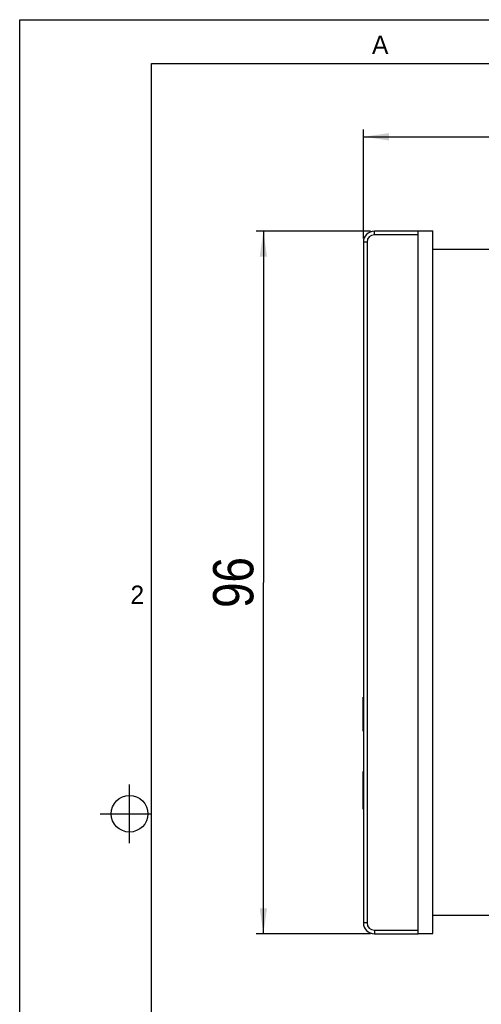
# Model space of a CAD drawing. Header units: millimetres. Extents: x 0 to 420, y 0 to 297.
# Tile 9 of 25: x 0 to 63, y 162 to 297. Entities that reach past the tile are written whole.
import ezdxf

# ---------------------------------------------------------------- set-up
doc = ezdxf.new("R2010")
doc.units = ezdxf.units.MM
doc.header["$LTSCALE"] = 23.1
doc.layers.get('0').update_dxf_attribs({"linetype": 'CONTINUOUS'})
doc.layers.add('3_ALL_AXES', color=7, linetype='CONTINUOUS')
doc.styles.get("Standard").update_dxf_attribs({"font": 'txt', "width": 0.85})
doc.styles.add('TEXTSTYLE_2', font='trium.ttf')
doc.dimstyles.new('DIMSTYLE_1', dxfattribs={"dimtxt": 5.5, "dimasz": 3.5, "dimexe": 1, "dimexo": 0.5, "dimgap": 1.375, "dimtad": 1, "dimdec": 4, "dimdsep": 46, "dimtxsty": 'STANDARD', "dimblk": '_FILLED', "dimblk1": '_FILLED', "dimblk2": '_FILLED', "dimcen": 0.09, "dimadec": 4, "dimazin": 2, "dimtp": 0.15, "dimtm": 0.15, "dimtfac": 1, "dimtdec": 4, "dimtofl": 0, "dimtmove": 0, "dimatfit": 3, "dimldrblk": '_FILLED', "dimfxl": 1, "dimtolj": 1, "dimarcsym": 0})

# ---------------------------------------------------------------- blocks, each defined once
blk = doc.blocks.new('_FILLED')
at = {"color": 0, "linetype": 'BYBLOCK'}
blk.add_solid([(0, 0), (-1, 0.143), (-1, -0.143)], dxfattribs=at)
blk = doc.blocks.new('*D1')
at = {"color": 2, "linetype": 'CONTINUOUS'}
for p, q in [((47.93, 268.1), (32.28, 268.1)), ((33.28, 268.1), (33.28, 220.1)), ((33.28, 172.1), (33.28, 220.1)), ((47.93, 172.1), (32.28, 172.1))]:
    blk.add_line(p, q, dxfattribs=at)
at = {"color": 2, "linetype": 'CONTINUOUS', "xscale": 3.5, "yscale": 3.5, "zscale": 3.5}
for p, rotation in [((33.28, 268.1), 90), ((33.28, 172.1), 270)]:
    blk.add_blockref('_FILLED', p, dxfattribs=dict(at, rotation=rotation))
at = {"color": 2, "linetype": 'CONTINUOUS', "insert": (26.41, 220.1), "char_height": 5.5, "width": 12.9643, "attachment_point": 2, "rotation": 90, "line_spacing_factor": 0.9}
blk.add_mtext('96', dxfattribs=at)
blk = doc.blocks.new('*D5')
at = {"color": 2, "linetype": 'CONTINUOUS'}
for p, q in [((46.93, 267.1), (46.93, 282)), ((161.43, 256.45), (161.43, 282)), ((46.93, 281), (104.18, 281)), ((161.43, 281), (104.18, 281))]:
    blk.add_line(p, q, dxfattribs=at)
at = {"color": 2, "linetype": 'CONTINUOUS', "xscale": 3.5, "yscale": 3.5, "zscale": 3.5, "rotation": 180}
blk.add_blockref('_FILLED', (46.93, 281), dxfattribs=at)
at = {"color": 2, "linetype": 'CONTINUOUS', "xscale": 3.5, "yscale": 3.5, "zscale": 3.5}
blk.add_blockref('_FILLED', (161.43, 281), dxfattribs=at)
at = {"color": 2, "linetype": 'CONTINUOUS', "insert": (104.18, 287.87), "char_height": 5.5, "width": 26.5179, "attachment_point": 2, "line_spacing_factor": 0.9}
blk.add_mtext('114.5', dxfattribs=at)

msp = doc.modelspace()

# ---------------------------------------------------------------- linework, layer by layer
at = {"color": 2, "linetype": 'CONTINUOUS'}
for p, q in [((0, 0), (0, 297)), ((0, 297), (420, 297)), ((15, 184.5), (15, 192.5)), ((11, 188.5), (18, 188.5))]:
    msp.add_line(p, q, dxfattribs=at)
at = {"color": 7, "linetype": 'CONTINUOUS'}
for p, q in [((18, 6), (18, 291)), ((18, 291), (414, 291)), ((54.43464, 268.10261), (48.43464, 268.10261)), ((54.43464, 172.15261), (54.43464, 268.15261)), ((54.43464, 268.15261), (56.43464, 268.15261)), ((56.43464, 172.15261), (56.43464, 268.15261)), ((46.93464, 266.60261), (46.93464, 173.60261)), ((141.43464, 265.60261), (56.43464, 265.60261)), ((46.89464, 199.7921), (46.89464, 204.41312)), ((46.93464, 204.41312), (46.89464, 204.41312)), ((46.93464, 204.00261), (46.89464, 204.00261)), ((46.93464, 203.49197), (46.89464, 203.49197)), ((46.93464, 202.38559), (46.89464, 202.38559)), ((46.93464, 201.87495), (46.89464, 201.87495)), ((46.93464, 200.00261), (46.89464, 200.00261)), ((46.93464, 199.7921), (46.89464, 199.7921)), ((141.43464, 174.60261), (56.43464, 174.60261)), ((48.43464, 172.10261), (54.43464, 172.10261)), ((54.43464, 172.15261), (56.43464, 172.15261)), ((54.43464, 172.10748), (54.43464, 172.10261))]:
    msp.add_line(p, q, dxfattribs=at)
at = {"color": 9, "linetype": 'CONTINUOUS'}
for p, q in [((48.43464, 267.60261), (48.43464, 268.10261)), ((47.43464, 266.60261), (46.93464, 266.60261)), ((47.43464, 266.60261), (47.43464, 173.60261)), ((54.43464, 267.60261), (48.43464, 267.60261)), ((47.43464, 173.60261), (46.93464, 173.60261)), ((48.43464, 172.60261), (48.43464, 172.10261)), ((48.43464, 172.60261), (54.43464, 172.60261))]:
    msp.add_line(p, q, dxfattribs=at)
at = {"color": 7, "linetype": 'CONTINUOUS'}
msp.add_circle((15, 188.5), 2.50062, dxfattribs=at)
for centre, start, end in [((48.43464, 266.60261), 90, 180), ((48.43464, 173.60261), 180, 270)]:
    msp.add_arc(centre, 1.5, start, end, dxfattribs=at)
at = {"color": 9, "linetype": 'CONTINUOUS'}
for centre, start, end in [((48.43464, 266.60261), 90, 180), ((48.43464, 173.60261), 180, 270)]:
    msp.add_arc(centre, 1, start, end, dxfattribs=at)
at = {"layer": '3_ALL_AXES', "color": 7, "linetype": 'CONTINUOUS'}
for p, q in [((46.89464, 189.13988), (46.89464, 194.27929)), ((46.93464, 194.27929), (46.89464, 194.27929)), ((46.93464, 193.73568), (46.89464, 193.73568)), ((46.93464, 189.13955), (46.89464, 189.13955))]:
    msp.add_line(p, q, dxfattribs=at)

# ---------------------------------------------------------------- texts
at = {"color": 2, "linetype": 'CONTINUOUS', "char_height": 2.5, "attachment_point": 2, "line_spacing_factor": 0.9, "style": 'TEXTSTYLE_2'}
for s, insert, width in [('A', (49.2338, 294.82977), 2.3055556), ('2', (16.05899, 219.68357), 1.9166667)]:
    msp.add_mtext(s, dxfattribs=dict(at, insert=insert, width=width))

# ---------------------------------------------------------------- dimensions: what is measured, and where the dimension line sits
at = {"color": 2, "linetype": 'CONTINUOUS'}
dim = msp.add_linear_dim(base=(161.43464, 280.9955), p1=(46.93464, 266.60261), p2=(161.43464, 255.95261), dimstyle='DIMSTYLE_1', dxfattribs=at)
dim.commit()
dim.dimension.update_dxf_attribs({"geometry": '*D5', "text_midpoint": (103.39893, 280.9955), "dimtype": 160})
dim = msp.add_linear_dim(base=(33.2826, 172.10261), p1=(48.43464, 268.10261), p2=(48.43464, 172.10261), angle=270, dimstyle='DIMSTYLE_1', dxfattribs=at)
dim.commit()
dim.dimension.update_dxf_attribs({"geometry": '*D1', "text_midpoint": (33.2826, 219.31689), "dimtype": 160})

doc.saveas('drawing.dxf')
